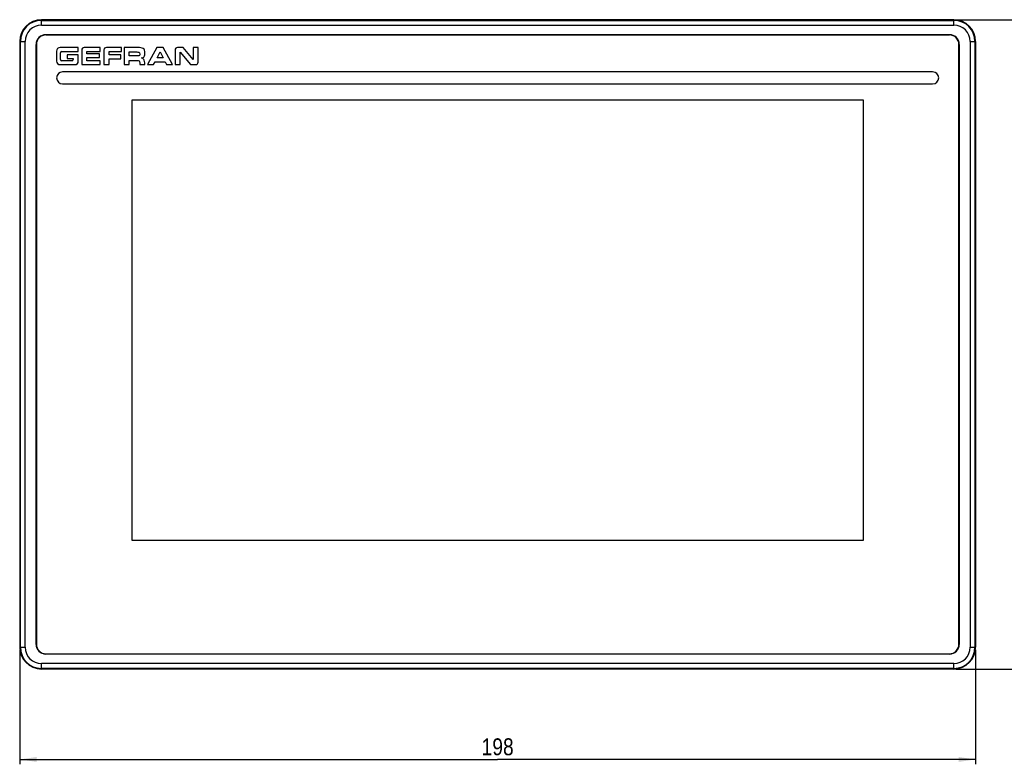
# Model space of a CAD drawing. Header units: millimetres. Extents: x 0 to 594, y 0 to 420.
# Tile 14 of 18: x 163 to 367, y 147 to 301. Entities that reach past the tile are written whole.
import ezdxf

# ---------------------------------------------------------------- set-up
doc = ezdxf.new("R2010")
doc.units = ezdxf.units.MM
doc.header["$LTSCALE"] = 32.67
doc.layers.get('0').update_dxf_attribs({"linetype": 'CONTINUOUS'})
doc.layers.add('3_ALL_AXES', color=7, linetype='CONTINUOUS')
doc.styles.get("Standard").update_dxf_attribs({"font": 'txt', "width": 0.85})
doc.dimstyles.new('DIMSTYLE_1', dxfattribs={"dimtxt": 3.5, "dimasz": 3.5, "dimexe": 1, "dimexo": 0.5, "dimgap": 0.875, "dimtad": 1, "dimdec": 4, "dimdsep": 46, "dimtxsty": 'STANDARD', "dimblk": '_FILLED', "dimblk1": '_FILLED', "dimblk2": '_FILLED', "dimcen": 0.09, "dimadec": 4, "dimazin": 2, "dimtp": 0.2, "dimtm": 0.2, "dimtfac": 1, "dimtdec": 4, "dimtofl": 0, "dimtmove": 0, "dimatfit": 3, "dimldrblk": '_FILLED', "dimfxl": 1, "dimtolj": 1, "dimarcsym": 0})

# ---------------------------------------------------------------- blocks, each defined once
blk = doc.blocks.new('_FILLED')
at = {"color": 0, "linetype": 'BYBLOCK'}
blk.add_solid([(0, 0), (-1, 0.143), (-1, -0.143)], dxfattribs=at)
blk = doc.blocks.new('*D0')
at = {"color": 2, "linetype": 'CONTINUOUS'}
for p, q in [((163.24, 170.89), (163.24, 147.17)), ((361.24, 170.89), (361.24, 147.17)), ((163.24, 148.17), (262.24, 148.17)), ((361.24, 148.17), (262.24, 148.17))]:
    blk.add_line(p, q, dxfattribs=at)
at = {"color": 2, "linetype": 'CONTINUOUS', "xscale": 3.5, "yscale": 3.5, "zscale": 3.5, "rotation": 180}
blk.add_blockref('_FILLED', (163.24, 148.17), dxfattribs=at)
at = {"color": 2, "linetype": 'CONTINUOUS', "xscale": 3.5, "yscale": 3.5, "zscale": 3.5}
blk.add_blockref('_FILLED', (361.24, 148.17), dxfattribs=at)
at = {"color": 2, "linetype": 'CONTINUOUS', "insert": (262.24, 152.54), "char_height": 3.5, "width": 11.25, "attachment_point": 2, "line_spacing_factor": 0.9}
blk.add_mtext('198', dxfattribs=at)
blk = doc.blocks.new('*D4')
at = {"color": 2, "linetype": 'CONTINUOUS'}
for p, q in [((357.24, 301.29), (396.32, 301.29)), ((395.32, 301.29), (395.32, 234.09)), ((395.32, 166.89), (395.32, 234.09)), ((357.24, 166.89), (396.32, 166.89))]:
    blk.add_line(p, q, dxfattribs=at)
at = {"color": 2, "linetype": 'CONTINUOUS', "xscale": 3.5, "yscale": 3.5, "zscale": 3.5}
for p, rotation in [((395.32, 301.29), 90), ((395.32, 166.89), 270)]:
    blk.add_blockref('_FILLED', p, dxfattribs=dict(at, rotation=rotation))
at = {"color": 2, "linetype": 'CONTINUOUS', "insert": (390.95, 234.09), "char_height": 3.5, "width": 18, "attachment_point": 2, "rotation": 90, "line_spacing_factor": 0.9}
blk.add_mtext('134.4', dxfattribs=at)

msp = doc.modelspace()

# ---------------------------------------------------------------- linework, layer by layer
at = {"color": 9, "linetype": 'CONTINUOUS'}
for p, q in [((167.74111, 300.14875), (167.74111, 301.28905)), ((167.74111, 301.14814), (356.74111, 301.14814)), ((167.74111, 300.14875), (356.74111, 300.14875)), ((356.74111, 300.14875), (356.74111, 301.28905)), ((163.24111, 296.78905), (164.3814, 296.78905)), ((163.38201, 171.38905), (163.38201, 296.78905)), ((164.3814, 171.38905), (164.3814, 296.78905)), ((360.10082, 296.78905), (361.24111, 296.78905)), ((360.10082, 296.78905), (360.10082, 171.38905)), ((361.10021, 296.78905), (361.10021, 171.38905)), ((163.24111, 171.38905), (164.3814, 171.38905)), ((360.10082, 171.38905), (361.24111, 171.38905)), ((167.74111, 166.88905), (167.74111, 168.02934)), ((356.74111, 168.02934), (167.74111, 168.02934)), ((356.74111, 166.88905), (356.74111, 168.02934)), ((356.74111, 167.02995), (167.74111, 167.02995))]:
    msp.add_line(p, q, dxfattribs=at)
at = {"color": 7, "linetype": 'CONTINUOUS'}
for p, q in [((356.74111, 301.28905), (167.74111, 301.28905)), ((163.24111, 296.78905), (163.24111, 171.38905)), ((361.24111, 296.78905), (361.24111, 171.38905)), ((170.89111, 294.80446), (170.89111, 292.69363)), ((175.38676, 295.50905), (171.5957, 295.50905)), ((171.70111, 293.07723), (171.70111, 294.42508)), ((171.98311, 294.70708), (175.38676, 294.69539)), ((173.094, 293.98909), (173.094, 293.28409)), ((175.38676, 293.98909), (173.094, 293.98909)), ((175.38676, 294.69539), (175.38676, 295.50905)), ((175.38676, 292.69363), (175.38676, 293.98909)), ((176.08677, 295.01905), (176.08677, 291.98905)), ((179.94104, 295.51905), (176.58677, 295.51905)), ((177.15482, 294.21883), (177.15482, 294.7042)), ((177.15482, 294.7042), (179.94104, 294.7042)), ((179.79011, 294.21883), (177.15482, 294.21883)), ((179.79011, 293.45988), (179.79011, 294.21883)), ((179.94104, 294.7042), (179.94104, 295.51905)), ((180.69273, 295.01905), (180.69273, 291.98905)), ((184.36125, 295.51905), (181.19273, 295.51905)), ((181.76078, 294.0188), (181.76078, 294.7042)), ((181.76078, 294.7042), (184.36125, 294.7042)), ((184.21033, 294.0188), (181.76078, 294.0188)), ((184.21033, 293.20395), (184.21033, 294.0188)), ((184.36125, 294.7042), (184.36125, 295.51905)), ((184.87496, 295.51905), (184.87496, 291.98905)), ((187.65247, 295.51905), (184.87496, 295.51905)), ((185.94301, 293.78052), (185.94301, 294.61007)), ((185.94301, 294.61007), (187.23744, 294.61007)), ((187.3158, 293.78052), (185.94301, 293.78052)), ((191.63607, 295.51905), (189.73216, 291.98905)), ((192.98855, 295.51905), (191.63607, 295.51905)), ((191.70699, 293.40987), (192.33389, 294.63655)), ((192.33389, 294.63655), (192.96079, 293.40987)), ((194.88792, 291.98905), (192.98855, 295.51905)), ((195.42775, 295.01905), (195.42775, 291.98905)), ((197.1314, 295.51905), (195.92775, 295.51905)), ((196.4958, 291.98905), (196.4958, 294.55418)), ((196.4958, 294.55418), (198.59126, 291.98905)), ((199.1427, 293.05099), (197.1314, 295.51905)), ((199.1427, 295.51905), (199.1427, 293.05099)), ((200.21075, 295.51905), (199.1427, 295.51905)), ((200.21075, 292.48905), (200.21075, 295.51905)), ((171.5957, 291.98905), (174.68217, 291.98905)), ((174.05016, 292.80234), (171.98311, 292.79523)), ((173.094, 293.28409), (174.33216, 293.28409)), ((174.33216, 293.28409), (174.33216, 293.08434)), ((176.08677, 291.98905), (179.94104, 291.98905)), ((177.15482, 292.80389), (177.15482, 293.45988)), ((177.15482, 293.45988), (179.79011, 293.45988)), ((179.94104, 292.80389), (177.15482, 292.80389)), ((179.94104, 291.98905), (179.94104, 292.80389)), ((180.69273, 291.98905), (181.76078, 291.98905)), ((181.76078, 291.98905), (181.76078, 293.20395)), ((181.76078, 293.20395), (184.21033, 293.20395)), ((184.87496, 291.98905), (185.94301, 291.98905)), ((185.94301, 291.98905), (185.94301, 292.87155)), ((185.94301, 292.87155), (187.55088, 292.87155)), ((188.11393, 292.3244), (188.14296, 291.98905)), ((188.14296, 291.98905), (189.19359, 291.98905)), ((189.73216, 291.98905), (190.96854, 291.98905)), ((190.96854, 291.98905), (191.27098, 292.59045)), ((191.27098, 292.59045), (193.37515, 292.59045)), ((192.96079, 293.40987), (191.70699, 293.40987)), ((193.37515, 292.59045), (193.66895, 291.98905)), ((193.66895, 291.98905), (194.88792, 291.98905)), ((195.42775, 291.98905), (196.4958, 291.98905)), ((198.59126, 291.98905), (199.71075, 291.98905)), ((352.34111, 290.48905), (172.14111, 290.48905)), ((172.14111, 287.98905), (352.34111, 287.98905)), ((186.54111, 193.48905), (186.54111, 284.68905)), ((186.54111, 284.68905), (337.94111, 284.68905)), ((337.94111, 284.68905), (337.94111, 193.48905)), ((337.94111, 193.48905), (186.54111, 193.48905)), ((356.74111, 166.88905), (167.74111, 166.88905))]:
    msp.add_line(p, q, dxfattribs=at)
for centre, radius, start, end in [((167.74111, 296.78905), 4.5, 90, 180), ((356.74111, 296.78905), 4.5, 0, 90), ((171.5957, 294.80446), 0.70459, 90, 180), ((171.98311, 294.42508), 0.282, 90, 180), ((176.58677, 295.01905), 0.5, 90, 180), ((181.19273, 295.01905), 0.5, 90, 180), ((195.92775, 295.01905), 0.5, 90, 180), ((171.5957, 292.69363), 0.70459, 180, 270), ((171.98311, 293.07723), 0.282, 180, 270), ((174.05016, 293.08434), 0.282, 270, 360), ((174.68217, 292.69363), 0.70459, 270, 360), ((199.71075, 292.48905), 0.5, 270, 360), ((172.14111, 289.23905), 1.25, 90, 270), ((352.34111, 289.23905), 1.25, 270, 90), ((167.74111, 171.38905), 4.5, 180, 270), ((356.74111, 171.38905), 4.5, 270, 360)]:
    msp.add_arc(centre, radius, start, end, dxfattribs=at)
at = {"color": 9, "linetype": 'CONTINUOUS'}
for centre, radius, start, end in [((167.74111, 296.78905), 4.3591, 90, 180), ((167.74111, 296.78905), 3.35971, 90, 180), ((356.74111, 296.78905), 4.3591, 0, 90), ((356.74111, 296.78905), 3.35971, 0, 90), ((167.74111, 171.38905), 4.3591, 180, 270), ((167.74111, 171.38905), 3.35971, 180, 270), ((356.74111, 171.38905), 4.3591, 270, 360), ((356.74111, 171.38905), 3.35971, 270, 360)]:
    msp.add_arc(centre, radius, start, end, dxfattribs=at)
at = {"color": 7, "linetype": 'CONTINUOUS'}
for points in [[(187.23744, 294.61007), (187.63505, 294.61007), (187.88175, 294.5836), (187.98016, 294.53596)], [(188.02696, 293.86572), (187.96011, 293.807), (187.72212, 293.78052), (187.3158, 293.78052)], [(188.83046, 295.30498), (188.58684, 295.44396), (188.19557, 295.51905), (187.65247, 295.51905)], [(187.98016, 294.53596), (188.0762, 294.48946), (188.12554, 294.3718), (188.12554, 294.18353)], [(188.12554, 294.18353), (188.12554, 294.02762), (188.09071, 293.92172), (188.02696, 293.86572)], [(188.45931, 293.36869), (188.76115, 293.3981), (188.96141, 293.504), (189.05428, 293.68933)], [(189.19359, 294.34238), (189.19359, 294.84625), (189.07069, 295.16792), (188.83046, 295.30498)], [(189.05428, 293.68933), (189.14715, 293.87466), (189.19359, 294.09234), (189.19359, 294.34238)], [(187.55088, 292.87155), (187.74244, 292.87155), (187.88175, 292.83919), (187.96301, 292.77447)], [(187.96301, 292.77447), (188.04428, 292.70975), (188.09357, 292.55973), (188.11393, 292.3244)], [(188.9469, 293.04805), (188.81919, 293.2069), (188.65666, 293.3128), (188.45931, 293.36869)], [(189.19359, 291.98905), (189.15586, 292.5362), (189.0746, 292.8892), (188.9469, 293.04805)]]:
    msp.add_open_spline(points, degree=3, dxfattribs=at)
at = {"layer": '3_ALL_AXES', "color": 7, "linetype": 'CONTINUOUS'}
for p, q in [((168.64111, 298.18905), (355.84111, 298.18905)), ((355.79111, 298.13905), (168.69111, 298.13905)), ((166.64111, 171.98905), (166.64111, 296.18905)), ((166.69111, 296.13905), (166.69111, 172.03905)), ((357.79111, 172.03905), (357.79111, 296.13905)), ((357.84111, 296.18905), (357.84111, 171.98905)), ((355.84111, 169.98905), (168.64111, 169.98905)), ((168.69111, 170.03905), (355.79111, 170.03905))]:
    msp.add_line(p, q, dxfattribs=at)
for centre, start, end in [((168.64111, 296.18905), 90, 180), ((168.69111, 296.13905), 90, 180), ((355.79111, 296.13905), 0, 90), ((355.84111, 296.18905), 0, 90), ((168.64111, 171.98905), 180, 270), ((168.69111, 172.03905), 180, 270), ((355.79111, 172.03905), 270, 360), ((355.84111, 171.98905), 270, 360)]:
    msp.add_arc(centre, 2, start, end, dxfattribs=at)

# ---------------------------------------------------------------- dimensions: what is measured, and where the dimension line sits
at = {"color": 2, "linetype": 'CONTINUOUS'}
dim = msp.add_linear_dim(base=(395.32322, 166.88905), p1=(356.74111, 301.28905), p2=(356.74111, 166.88905), angle=270, dimstyle='DIMSTYLE_1', dxfattribs=at)
dim.commit()
dim.dimension.update_dxf_attribs({"geometry": '*D4', "text_midpoint": (395.32322, 233.58905), "dimtype": 160})
dim = msp.add_linear_dim(base=(361.24111, 148.16927), p1=(163.24111, 171.38905), p2=(361.24111, 171.38905), dimstyle='DIMSTYLE_1', dxfattribs=at)
dim.commit()
dim.dimension.update_dxf_attribs({"geometry": '*D0', "text_midpoint": (261.74111, 148.16927), "dimtype": 160})

doc.saveas('drawing.dxf')
